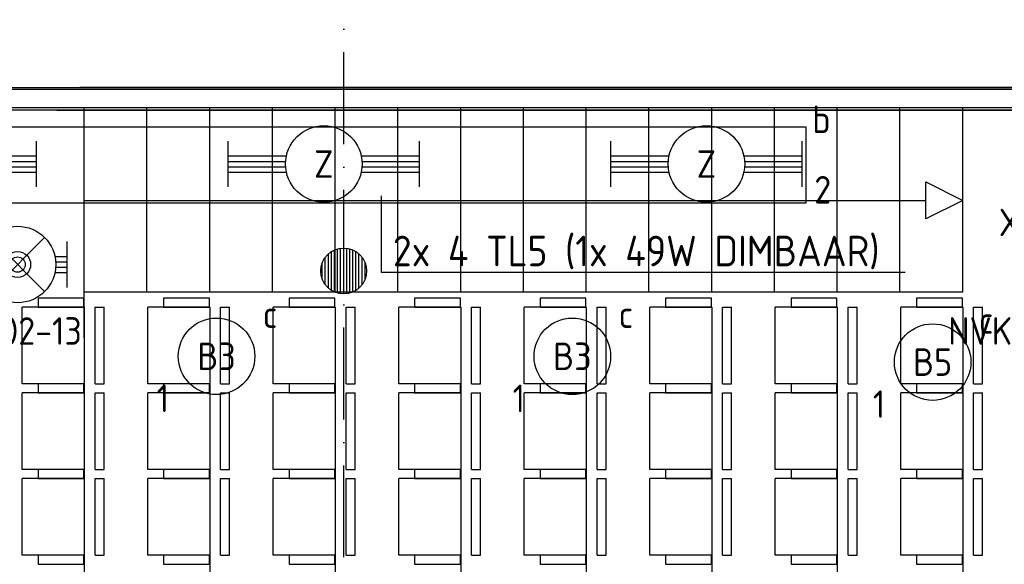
# Model space of a CAD drawing. Header units: millimetres. Extents: x 84333 to 240712, y -2244 to 84291.
# Tile 53 of 87: x 163901 to 170335, y 61931 to 65492. Entities that reach past the tile are written whole.
import ezdxf
from ezdxf.enums import TextEntityAlignment as Align

# ---------------------------------------------------------------- set-up
doc = ezdxf.new("R2010")
doc.units = ezdxf.units.MM
doc.header["$LTSCALE"] = 100
doc.linetypes.add('DASHDOT', pattern=[9, 6, -1.5, 0, -1.5])
doc.layers.get('0').update_dxf_attribs({"linetype": 'CONTINUOUS'})
for name, color, linetype in [('AFDELING', 4, 'CONTINUOUS'), ('AL$7----_STRAMIEN', 1, 'DASHDOT'), ('AL22----_BINNENWAND', 7, 'CONTINUOUS'), ('AL28----_KONSTRUKTIE', 3, 'CONTINUOUS'), ('AL32----_BINNENKOZ', 7, 'CONTINUOUS'), ('ALXAA---_GEWBETON', 12, 'CONTINUOUS'), ('EB63101-_ATTRIB', 2, 'CONTINUOUS'), ('EB63501-_ATTRIB', 2, 'CONTINUOUS'), ('EL63101-_LICHT-ARM', 3, 'CONTINUOUS'), ('EL63501-_NOODVRL-ARM', 3, 'CONTINUOUS'), ('EL6441--_DATACOM', 3, 'CONTINUOUS'), ('LIJN025', 10, 'CONTINUOUS'), ('TEKST25', 10, 'CONTINUOUS')]:
    doc.layers.add(name, color=color, linetype=linetype)
doc.styles.add('1_8', font='ISO', dxfattribs={"height": 1.8})
doc.styles.add('ISO', font='ISO.SHX')
doc.styles.add('TECHNIC', font='technic_.ttf')

# ---------------------------------------------------------------- blocks, each defined once
blk = doc.blocks.new('EJ3T01')
at = {"color": 0}
for p, q in [((-3.25, -1.5), (-3.25, 1.5)), ((-1.768, 1.768), (1.768, -1.768)), ((1.768, 1.768), (-1.768, -1.768)), ((3.25, -1.5), (3.25, 1.5)), ((-3.25, 0.525), (-2.444, 0.525)), ((-3.25, 0.175), (-2.494, 0.175)), ((2.444, 0.525), (3.25, 0.525)), ((2.494, 0.175), (3.25, 0.175)), ((-3.25, -0.175), (-2.494, -0.175)), ((-3.25, -0.525), (-2.444, -0.525)), ((2.444, -0.525), (3.25, -0.525)), ((2.494, -0.175), (3.25, -0.175))]:
    blk.add_line(p, q, dxfattribs=at)
at = {"color": 6}
blk.add_lwpolyline([(1.768, -1.768), (1.75, -1.75)], dxfattribs=at)
at = {"color": 0}
for radius in [2.5, 0.85, 0.5]:
    blk.add_circle((0, 0), radius, dxfattribs=at)
at = {"color": 6, "style": '1_8'}
for tag, flags, p in [('A_CODE', 8, (-3.5, 2.75)), ('SCHAK', 8, (3.5, 2.75)), ('GROEP', 8, (-3.5, -2.75)), ('KAST', 9, (3.5, -2.75))]:
    blk.add_attdef(tag, text='', height=1.8, dxfattribs=dict(at, flags=flags)).set_placement(p, align=Align.MIDDLE)
blk = doc.blocks.new('ES3G00')
at = {"color": 0}
blk.add_circle((0, 0), 2.5, dxfattribs=at)
at = {"color": 0, "style": '1_8'}
for tag, flags, p in [('SCHAK', 8, (3.5, 2.75)), ('A_CODE', 8, (0, 0)), ('GROEP', 8, (-3.5, -2.75)), ('KAST', 9, (3.5, -2.75))]:
    blk.add_attdef(tag, text='', height=1.8, dxfattribs=dict(at, flags=flags)).set_placement(p, align=Align.MIDDLE)
blk = doc.blocks.new('EJ3T20')
at = {"color": 0}
for p, q in [((-6.25, -1.5), (-6.25, 1.5)), ((6.25, -1.5), (6.25, 1.5)), ((-6.25, 0.525), (-2.444, 0.525)), ((-6.25, 0.175), (-2.494, 0.175)), ((2.444, 0.525), (6.25, 0.525)), ((2.494, 0.175), (6.25, 0.175)), ((-6.25, -0.175), (-2.494, -0.175)), ((-6.25, -0.525), (-2.444, -0.525)), ((2.444, -0.525), (6.25, -0.525)), ((2.494, -0.175), (6.25, -0.175))]:
    blk.add_line(p, q, dxfattribs=at)
blk.add_circle((0, 0), 2.5, dxfattribs=at)
at = {"color": 0, "style": '1_8'}
for tag, flags, p in [('SCHAK', 8, (3.5, 2.75)), ('A_CODE', 8, (0, 0)), ('GROEP', 8, (-3.5, -2.75)), ('KAST', 9, (3.5, -2.75))]:
    blk.add_attdef(tag, text='', height=1.8, dxfattribs=dict(at, flags=flags)).set_placement(p, align=Align.MIDDLE)
blk = doc.blocks.new('A$C13e6995e')
at = {"layer": 'AL$7----_STRAMIEN', "color": 1}
blk.add_lwpolyline([(81684.9, 40820), (81684.9, 79257.4)], dxfattribs=at)
at = {"layer": 'AL22----_BINNENWAND', "color": 8, "linetype": 'Continuous'}
for p, q in [((80113.2, 67278.5), (75684.4, 67278.5)), ((89144.9, 67278.5), (79944.9, 67278.5)), ((88012.3, 67278.5), (79944.9, 67278.5)), ((79890.9, 67158.5), (75564.4, 67158.5)), ((89144.9, 67158.5), (79824.9, 67158.5)), ((88012.3, 67158.5), (79824.9, 67158.5))]:
    blk.add_line(p, q, dxfattribs=at)
at = {"layer": 'AL22----_BINNENWAND', "color": 8}
for p, q in [((75699.4, 67293.5), (80091.4, 67293.5)), ((89144.9, 67293.5), (79959.9, 67293.5)), ((79959.9, 67293.5), (88012.3, 67293.5)), ((84164.7, 67293.5), (84014.7, 67293.5)), ((79809.9, 67143.5), (74205.9, 67143.5)), ((79809.9, 67143.5), (89144.9, 67143.5)), ((88012.3, 67143.5), (79809.9, 67143.5))]:
    blk.add_line(p, q, dxfattribs=at)
at = {"layer": 'AL28----_KONSTRUKTIE', "color": 8}
blk.add_circle((81684.9, 66093), 150, dxfattribs=at)
at = {"layer": 'AL32----_BINNENKOZ', "color": 8}
for p, q in [((79989.7, 65655), (79989.7, 67155)), ((80399.7, 65954.6), (80399.7, 67155)), ((80809.7, 65954.6), (80809.7, 67155)), ((81219.7, 65954.6), (81219.7, 67155)), ((81629.7, 65954.6), (81629.7, 67155)), ((82039.7, 65954.6), (82039.7, 67155)), ((82449.7, 65954.6), (82449.7, 67155)), ((82859.7, 65954.6), (82859.7, 67155)), ((83269.7, 65954.6), (83269.7, 67155)), ((83679.7, 65954.6), (83679.7, 67155)), ((84089.7, 65954.6), (84089.7, 67155)), ((84499.7, 65954.6), (84499.7, 67155)), ((84909.7, 65954.6), (84909.7, 67155)), ((85319.7, 65954.6), (85319.7, 67155)), ((85729.7, 65954.6), (85729.7, 67155)), ((85489.7, 66674.8), (85729.7, 66554.8)), ((85489.7, 66434.8), (85489.7, 66674.8)), ((79989.7, 66554.8), (85489.7, 66554.8)), ((85729.7, 66554.8), (85489.7, 66434.8)), ((85727.5, 65954.6), (79987.8, 65954.6)), ((79584.8, 65355.6), (79584.8, 65855.6)), ((79990, 65855.6), (79584.8, 65855.6)), ((79990, 65855.6), (79990, 65355.6)), ((80060.6, 65355.6), (80060.6, 65855.6)), ((80060.6, 65855.6), (80120.1, 65855.6)), ((80120.1, 65355.6), (80120.1, 65855.6)), ((80404.6, 65355.6), (80404.6, 65855.6)), ((80809.7, 65855.6), (80404.6, 65855.6)), ((80809.7, 65855.6), (80809.7, 65355.6)), ((80880.4, 65355.6), (80880.4, 65855.6)), ((80880.4, 65855.6), (80939.8, 65855.6)), ((80939.8, 65355.6), (80939.8, 65855.6)), ((81224.6, 65355.6), (81224.6, 65855.6)), ((81629.7, 65855.6), (81224.6, 65855.6)), ((81629.7, 65855.6), (81629.7, 65355.6)), ((81700.4, 65355.6), (81700.4, 65855.6)), ((81700.4, 65855.6), (81759.8, 65855.6)), ((81759.8, 65355.6), (81759.8, 65855.6)), ((82044.6, 65355.6), (82044.6, 65855.6)), ((82449.7, 65855.6), (82044.6, 65855.6)), ((82449.7, 65855.6), (82449.7, 65355.6)), ((82520.4, 65355.6), (82520.4, 65855.6)), ((82520.4, 65855.6), (82579.8, 65855.6)), ((82579.8, 65355.6), (82579.8, 65855.6)), ((82864.6, 65355.6), (82864.6, 65855.6)), ((83269.7, 65855.6), (82864.6, 65855.6)), ((83269.7, 65855.6), (83269.7, 65355.6)), ((83340.4, 65355.6), (83340.4, 65855.6)), ((83340.4, 65855.6), (83399.8, 65855.6)), ((83399.8, 65355.6), (83399.8, 65855.6)), ((83684.6, 65355.6), (83684.6, 65855.6)), ((84089.7, 65855.6), (83684.6, 65855.6)), ((84089.7, 65855.6), (84089.7, 65355.6)), ((84160.4, 65355.6), (84160.4, 65855.6)), ((84160.4, 65855.6), (84219.8, 65855.6)), ((84219.8, 65355.6), (84219.8, 65855.6)), ((84504.6, 65355.6), (84504.6, 65855.6)), ((84909.7, 65855.6), (84504.6, 65855.6)), ((84909.7, 65855.6), (84909.7, 65355.6)), ((84980.4, 65355.6), (84980.4, 65855.6)), ((84980.4, 65855.6), (85039.8, 65855.6)), ((85039.8, 65355.6), (85039.8, 65855.6)), ((85324.6, 65355.6), (85324.6, 65855.6)), ((85729.7, 65855.6), (85324.6, 65855.6)), ((85729.7, 65855.6), (85729.7, 65355.6)), ((85800.4, 65355.6), (85800.4, 65855.6)), ((85800.4, 65855.6), (85859.8, 65855.6)), ((85859.8, 65355.6), (85859.8, 65855.6)), ((79989.7, 65655), (79990, 54095)), ((80809.7, 65455), (80809.7, 54095)), ((81629.7, 65455), (81629.7, 54095)), ((82449.7, 65455), (82449.7, 54095)), ((83269.7, 65455), (83269.7, 54095)), ((84089.7, 65455), (84089.7, 54095)), ((84909.7, 65455), (84909.7, 54095)), ((85729.7, 65455), (85729.7, 54095)), ((79990, 65355.6), (79584.8, 65355.6)), ((80060.6, 65355.6), (80120.1, 65355.6)), ((80809.7, 65355.6), (80404.6, 65355.6)), ((80880.4, 65355.6), (80939.8, 65355.6)), ((81629.7, 65355.6), (81224.6, 65355.6)), ((81700.4, 65355.6), (81759.8, 65355.6)), ((82449.7, 65355.6), (82044.6, 65355.6)), ((82520.4, 65355.6), (82579.8, 65355.6)), ((83269.7, 65355.6), (82864.6, 65355.6)), ((83340.4, 65355.6), (83399.8, 65355.6)), ((84089.7, 65355.6), (83684.6, 65355.6)), ((84160.4, 65355.6), (84219.8, 65355.6)), ((84909.7, 65355.6), (84504.6, 65355.6)), ((84980.4, 65355.6), (85039.8, 65355.6)), ((85729.7, 65355.6), (85324.6, 65355.6)), ((85800.4, 65355.6), (85859.8, 65355.6)), ((79584.8, 64795.6), (79584.8, 65295.6)), ((79990, 65295.6), (79584.8, 65295.6)), ((79990, 65295.6), (79990, 64795.6)), ((80060.6, 64795.6), (80060.6, 65295.6)), ((80060.6, 65295.6), (80120.1, 65295.6)), ((80120.1, 64795.6), (80120.1, 65295.6)), ((80404.6, 64795.6), (80404.6, 65295.6)), ((80809.7, 65295.6), (80404.6, 65295.6)), ((80809.7, 65295.6), (80809.7, 64795.6)), ((80880.4, 64795.6), (80880.4, 65295.6)), ((80880.4, 65295.6), (80939.8, 65295.6)), ((80939.8, 64795.6), (80939.8, 65295.6)), ((81224.6, 64795.6), (81224.6, 65295.6)), ((81629.7, 65295.6), (81224.6, 65295.6)), ((81629.7, 65295.6), (81629.7, 64795.6)), ((81700.4, 64795.6), (81700.4, 65295.6)), ((81700.4, 65295.6), (81759.8, 65295.6)), ((81759.8, 64795.6), (81759.8, 65295.6)), ((82044.6, 64795.6), (82044.6, 65295.6)), ((82449.7, 65295.6), (82044.6, 65295.6)), ((82449.7, 65295.6), (82449.7, 64795.6)), ((82520.4, 64795.6), (82520.4, 65295.6)), ((82520.4, 65295.6), (82579.8, 65295.6)), ((82579.8, 64795.6), (82579.8, 65295.6)), ((82864.6, 64795.6), (82864.6, 65295.6)), ((83269.7, 65295.6), (82864.6, 65295.6)), ((83269.7, 65295.6), (83269.7, 64795.6)), ((83340.4, 64795.6), (83340.4, 65295.6)), ((83340.4, 65295.6), (83399.8, 65295.6)), ((83399.8, 64795.6), (83399.8, 65295.6)), ((83684.6, 64795.6), (83684.6, 65295.6)), ((84089.7, 65295.6), (83684.6, 65295.6)), ((84089.7, 65295.6), (84089.7, 64795.6)), ((84160.4, 64795.6), (84160.4, 65295.6)), ((84160.4, 65295.6), (84219.8, 65295.6)), ((84219.8, 64795.6), (84219.8, 65295.6)), ((84504.6, 64795.6), (84504.6, 65295.6)), ((84909.7, 65295.6), (84504.6, 65295.6)), ((84909.7, 65295.6), (84909.7, 64795.6)), ((84980.4, 64795.6), (84980.4, 65295.6)), ((84980.4, 65295.6), (85039.8, 65295.6)), ((85039.8, 64795.6), (85039.8, 65295.6)), ((85324.6, 64795.6), (85324.6, 65295.6)), ((85729.7, 65295.6), (85324.6, 65295.6)), ((85729.7, 65295.6), (85729.7, 64795.6)), ((85800.4, 64795.6), (85800.4, 65295.6)), ((85800.4, 65295.6), (85859.8, 65295.6)), ((85859.8, 64795.6), (85859.8, 65295.6)), ((79990, 64795.6), (79584.8, 64795.6)), ((80060.6, 64795.6), (80120.1, 64795.6)), ((80809.7, 64795.6), (80404.6, 64795.6)), ((80880.4, 64795.6), (80939.8, 64795.6)), ((81629.7, 64795.6), (81224.6, 64795.6)), ((81700.4, 64795.6), (81759.8, 64795.6)), ((82449.7, 64795.6), (82044.6, 64795.6)), ((82520.4, 64795.6), (82579.8, 64795.6)), ((83269.7, 64795.6), (82864.6, 64795.6)), ((83340.4, 64795.6), (83399.8, 64795.6)), ((84089.7, 64795.6), (83684.6, 64795.6)), ((84160.4, 64795.6), (84219.8, 64795.6)), ((84909.7, 64795.6), (84504.6, 64795.6)), ((84980.4, 64795.6), (85039.8, 64795.6)), ((85729.7, 64795.6), (85324.6, 64795.6)), ((85800.4, 64795.6), (85859.8, 64795.6)), ((79584.8, 64235.6), (79584.8, 64735.6)), ((79990, 64735.6), (79584.8, 64735.6)), ((79990, 64735.6), (79990, 64235.6)), ((80060.6, 64235.6), (80060.6, 64735.6)), ((80060.6, 64735.6), (80120.1, 64735.6)), ((80120.1, 64235.6), (80120.1, 64735.6)), ((80404.6, 64235.6), (80404.6, 64735.6)), ((80809.7, 64735.6), (80404.6, 64735.6)), ((80809.7, 64735.6), (80809.7, 64235.6)), ((80880.4, 64235.6), (80880.4, 64735.6)), ((80880.4, 64735.6), (80939.8, 64735.6)), ((80939.8, 64235.6), (80939.8, 64735.6)), ((81224.6, 64235.6), (81224.6, 64735.6)), ((81629.7, 64735.6), (81224.6, 64735.6)), ((81629.7, 64735.6), (81629.7, 64235.6)), ((81700.4, 64235.6), (81700.4, 64735.6)), ((81700.4, 64735.6), (81759.8, 64735.6)), ((81759.8, 64235.6), (81759.8, 64735.6)), ((82044.6, 64235.6), (82044.6, 64735.6)), ((82449.7, 64735.6), (82044.6, 64735.6)), ((82449.7, 64735.6), (82449.7, 64235.6)), ((82520.4, 64235.6), (82520.4, 64735.6)), ((82520.4, 64735.6), (82579.8, 64735.6)), ((82579.8, 64235.6), (82579.8, 64735.6)), ((82864.6, 64235.6), (82864.6, 64735.6)), ((83269.7, 64735.6), (82864.6, 64735.6)), ((83269.7, 64735.6), (83269.7, 64235.6)), ((83340.4, 64235.6), (83340.4, 64735.6)), ((83340.4, 64735.6), (83399.8, 64735.6)), ((83399.8, 64235.6), (83399.8, 64735.6)), ((83684.6, 64235.6), (83684.6, 64735.6)), ((84089.7, 64735.6), (83684.6, 64735.6)), ((84089.7, 64735.6), (84089.7, 64235.6)), ((84160.4, 64235.6), (84160.4, 64735.6)), ((84160.4, 64735.6), (84219.8, 64735.6)), ((84219.8, 64235.6), (84219.8, 64735.6)), ((84504.6, 64235.6), (84504.6, 64735.6)), ((84909.7, 64735.6), (84504.6, 64735.6)), ((84909.7, 64735.6), (84909.7, 64235.6)), ((84980.4, 64235.6), (84980.4, 64735.6)), ((84980.4, 64735.6), (85039.8, 64735.6)), ((85039.8, 64235.6), (85039.8, 64735.6)), ((85324.6, 64235.6), (85324.6, 64735.6)), ((85729.7, 64735.6), (85324.6, 64735.6)), ((85729.7, 64735.6), (85729.7, 64235.6)), ((85800.4, 64235.6), (85800.4, 64735.6)), ((85800.4, 64735.6), (85859.8, 64735.6)), ((85859.8, 64235.6), (85859.8, 64735.6)), ((79990, 64235.6), (79584.8, 64235.6)), ((80060.6, 64235.6), (80120.1, 64235.6)), ((80809.7, 64235.6), (80404.6, 64235.6)), ((80880.4, 64235.6), (80939.8, 64235.6)), ((81629.7, 64235.6), (81224.6, 64235.6)), ((81700.4, 64235.6), (81759.8, 64235.6)), ((82449.7, 64235.6), (82044.6, 64235.6)), ((82520.4, 64235.6), (82579.8, 64235.6)), ((83269.7, 64235.6), (82864.6, 64235.6)), ((83340.4, 64235.6), (83399.8, 64235.6)), ((84089.7, 64235.6), (83684.6, 64235.6)), ((84160.4, 64235.6), (84219.8, 64235.6)), ((84909.7, 64235.6), (84504.6, 64235.6)), ((84980.4, 64235.6), (85039.8, 64235.6)), ((85729.7, 64235.6), (85324.6, 64235.6)), ((85800.4, 64235.6), (85859.8, 64235.6))]:
    blk.add_line(p, q, dxfattribs=at)
for points in [[(79688.8, 65855.6), (79987.8, 65855.6), (79987.8, 65915.6), (79688.8, 65915.6)], [(80508.6, 65855.6), (80807.5, 65855.6), (80807.5, 65915.6), (80508.6, 65915.6)], [(81328.6, 65855.6), (81627.5, 65855.6), (81627.5, 65915.6), (81328.6, 65915.6)], [(82148.6, 65855.6), (82447.5, 65855.6), (82447.5, 65915.6), (82148.6, 65915.6)], [(82968.6, 65855.6), (83267.5, 65855.6), (83267.5, 65915.6), (82968.6, 65915.6)], [(83788.6, 65855.6), (84087.5, 65855.6), (84087.5, 65915.6), (83788.6, 65915.6)], [(84608.6, 65855.6), (84907.5, 65855.6), (84907.5, 65915.6), (84608.6, 65915.6)], [(85428.6, 65855.6), (85727.5, 65855.6), (85727.5, 65915.6), (85428.6, 65915.6)], [(79688.8, 65295.6), (79987.8, 65295.6), (79987.8, 65355.6), (79688.8, 65355.6)], [(79688.8, 65295.6), (79987.8, 65295.6), (79987.8, 65355.6), (79688.8, 65355.6)], [(80508.6, 65295.6), (80807.5, 65295.6), (80807.5, 65355.6), (80508.6, 65355.6)], [(80508.6, 65295.6), (80807.5, 65295.6), (80807.5, 65355.6), (80508.6, 65355.6)], [(81328.6, 65295.6), (81627.5, 65295.6), (81627.5, 65355.6), (81328.6, 65355.6)], [(81328.6, 65295.6), (81627.5, 65295.6), (81627.5, 65355.6), (81328.6, 65355.6)], [(82148.6, 65295.6), (82447.5, 65295.6), (82447.5, 65355.6), (82148.6, 65355.6)], [(82148.6, 65295.6), (82447.5, 65295.6), (82447.5, 65355.6), (82148.6, 65355.6)], [(82968.6, 65295.6), (83267.5, 65295.6), (83267.5, 65355.6), (82968.6, 65355.6)], [(82968.6, 65295.6), (83267.5, 65295.6), (83267.5, 65355.6), (82968.6, 65355.6)], [(83788.6, 65295.6), (84087.5, 65295.6), (84087.5, 65355.6), (83788.6, 65355.6)], [(83788.6, 65295.6), (84087.5, 65295.6), (84087.5, 65355.6), (83788.6, 65355.6)], [(84608.6, 65295.6), (84907.5, 65295.6), (84907.5, 65355.6), (84608.6, 65355.6)], [(84608.6, 65295.6), (84907.5, 65295.6), (84907.5, 65355.6), (84608.6, 65355.6)], [(85428.6, 65295.6), (85727.5, 65295.6), (85727.5, 65355.6), (85428.6, 65355.6)], [(85428.6, 65295.6), (85727.5, 65295.6), (85727.5, 65355.6), (85428.6, 65355.6)], [(79688.8, 64735.6), (79987.8, 64735.6), (79987.8, 64795.6), (79688.8, 64795.6)], [(79688.8, 64735.6), (79987.8, 64735.6), (79987.8, 64795.6), (79688.8, 64795.6)], [(80508.6, 64735.6), (80807.5, 64735.6), (80807.5, 64795.6), (80508.6, 64795.6)], [(80508.6, 64735.6), (80807.5, 64735.6), (80807.5, 64795.6), (80508.6, 64795.6)], [(81328.6, 64735.6), (81627.5, 64735.6), (81627.5, 64795.6), (81328.6, 64795.6)], [(81328.6, 64735.6), (81627.5, 64735.6), (81627.5, 64795.6), (81328.6, 64795.6)], [(82148.6, 64735.6), (82447.5, 64735.6), (82447.5, 64795.6), (82148.6, 64795.6)], [(82148.6, 64735.6), (82447.5, 64735.6), (82447.5, 64795.6), (82148.6, 64795.6)], [(82968.6, 64735.6), (83267.5, 64735.6), (83267.5, 64795.6), (82968.6, 64795.6)], [(82968.6, 64735.6), (83267.5, 64735.6), (83267.5, 64795.6), (82968.6, 64795.6)], [(83788.6, 64735.6), (84087.5, 64735.6), (84087.5, 64795.6), (83788.6, 64795.6)], [(83788.6, 64735.6), (84087.5, 64735.6), (84087.5, 64795.6), (83788.6, 64795.6)], [(84608.6, 64735.6), (84907.5, 64735.6), (84907.5, 64795.6), (84608.6, 64795.6)], [(84608.6, 64735.6), (84907.5, 64735.6), (84907.5, 64795.6), (84608.6, 64795.6)], [(85428.6, 64735.6), (85727.5, 64735.6), (85727.5, 64795.6), (85428.6, 64795.6)], [(85428.6, 64735.6), (85727.5, 64735.6), (85727.5, 64795.6), (85428.6, 64795.6)], [(79688.8, 64175.6), (79987.8, 64175.6), (79987.8, 64235.6), (79688.8, 64235.6)], [(79688.8, 64175.6), (79987.8, 64175.6), (79987.8, 64235.6), (79688.8, 64235.6)], [(80508.6, 64175.6), (80807.5, 64175.6), (80807.5, 64235.6), (80508.6, 64235.6)], [(80508.6, 64175.6), (80807.5, 64175.6), (80807.5, 64235.6), (80508.6, 64235.6)], [(81328.6, 64175.6), (81627.5, 64175.6), (81627.5, 64235.6), (81328.6, 64235.6)], [(81328.6, 64175.6), (81627.5, 64175.6), (81627.5, 64235.6), (81328.6, 64235.6)], [(82148.6, 64175.6), (82447.5, 64175.6), (82447.5, 64235.6), (82148.6, 64235.6)], [(82148.6, 64175.6), (82447.5, 64175.6), (82447.5, 64235.6), (82148.6, 64235.6)], [(82968.6, 64175.6), (83267.5, 64175.6), (83267.5, 64235.6), (82968.6, 64235.6)], [(82968.6, 64175.6), (83267.5, 64175.6), (83267.5, 64235.6), (82968.6, 64235.6)], [(83788.6, 64175.6), (84087.5, 64175.6), (84087.5, 64235.6), (83788.6, 64235.6)], [(83788.6, 64175.6), (84087.5, 64175.6), (84087.5, 64235.6), (83788.6, 64235.6)], [(84608.6, 64175.6), (84907.5, 64175.6), (84907.5, 64235.6), (84608.6, 64235.6)], [(84608.6, 64175.6), (84907.5, 64175.6), (84907.5, 64235.6), (84608.6, 64235.6)], [(85428.6, 64175.6), (85727.5, 64175.6), (85727.5, 64235.6), (85428.6, 64235.6)], [(85428.6, 64175.6), (85727.5, 64175.6), (85727.5, 64235.6), (85428.6, 64235.6)]]:
    blk.add_lwpolyline(points, close=True, dxfattribs=at)
at = {"layer": 'ALXAA---_GEWBETON', "color": 8}
for p, q in [((81584.9, 65981.2), (81584.9, 66204.8)), ((81604.9, 65966.1), (81604.9, 66219.9)), ((81624.9, 65955.5), (81624.9, 66230.5)), ((81644.9, 65948.5), (81644.9, 66237.6)), ((81664.9, 65944.4), (81664.9, 66241.7)), ((81684.9, 65943), (81684.9, 66243)), ((81704.9, 65944.4), (81704.9, 66241.7)), ((81724.9, 65948.5), (81724.9, 66237.6)), ((81744.9, 65955.5), (81744.9, 66230.5)), ((81764.9, 65966.1), (81764.9, 66219.9)), ((81784.9, 65981.2), (81784.9, 66204.8)), ((81544.9, 66039.2), (81544.9, 66146.9)), ((81564.9, 66003), (81564.9, 66183)), ((81804.9, 66003), (81804.9, 66183)), ((81824.9, 66039.2), (81824.9, 66146.9))]:
    blk.add_line(p, q, dxfattribs=at)
at = {"layer": 'AFDELING', "color": 8, "style": 'TECHNIC'}
for p in [(92219.2, 54467.7), (58038, 41625.4), (88107.6, 41443.8)]:
    blk.add_attdef('VIDE', text='', height=500, dxfattribs=at).set_placement(p, align=Align.CENTER)
blk.add_attdef('VIDE', text='', height=500, rotation=90, dxfattribs=at).set_placement((75128.7, 25766.1), align=Align.CENTER)

msp = doc.modelspace()

# ---------------------------------------------------------------- linework, layer by layer
at = {"layer": 'LIJN025'}
for p, q in [((159012.2, 64791.2), (169037.2, 64791.2)), ((169037.2, 64791.2), (169037.2, 64291.2)), ((166262.2, 64341.2), (166262.2, 63841.2)), ((169037.2, 64291.2), (159012.2, 64291.2)), ((166262.2, 63841.2), (169687.2, 63841.2))]:
    msp.add_line(p, q, dxfattribs=at)

# ---------------------------------------------------------------- block references
at = {"layer": 'EL63101-_LICHT-ARM'}
ref = msp.add_blockref('EJ3T20', (168388.2, 64548.1, 3500), dxfattribs=dict(at, xscale=100, yscale=100, zscale=100))
ref.add_attrib('A_CODE', 'Z', dxfattribs={"layer": 'EB63101-_ATTRIB', "color": 1, "height": 180, "style": '1_8', "flags": 8}).set_placement((168388.2, 64548.1, 3500), align=Align.MIDDLE)
ref.add_attrib('GROEP', '2', dxfattribs={"layer": 'EB63101-_ATTRIB', "color": 1, "height": 180, "style": '1_8', "flags": 8}).set_placement((169148.2, 64380, 3500), align=Align.MIDDLE)
ref.add_attrib('SCHAK', 'b', dxfattribs={"layer": 'EB63101-_ATTRIB', "color": 1, "height": 180, "style": '1_8', "flags": 8}).set_placement((169139.2, 64840.7, 3500), align=Align.MIDDLE)
ref = msp.add_blockref('EJ3T20', (163385.8, 64548.1, 3500), dxfattribs=dict(at, xscale=100, yscale=100, zscale=100))
ref.add_attrib('A_CODE', 'Z', dxfattribs={"layer": 'EB63101-_ATTRIB', "color": 1, "height": 180, "style": '1_8', "flags": 8}).set_placement((163385.8, 64548.1, 3500), align=Align.MIDDLE)
ref.add_attrib('GROEP', '2', dxfattribs={"layer": 'EB63101-_ATTRIB', "color": 1, "height": 180, "style": '1_8', "flags": 8}).set_placement((162978.3, 64393.7, 3500), align=Align.MIDDLE)
ref.add_attrib('SCHAK', 'b', dxfattribs={"layer": 'EB63101-_ATTRIB', "color": 1, "height": 180, "style": '1_8', "flags": 8}).set_placement((163000.9, 64700.8, 3500), align=Align.MIDDLE)
ref = msp.add_blockref('EJ3T20', (165888.2, 64548.1, 3500), dxfattribs=dict(at, xscale=100, yscale=100, zscale=100))
ref.add_attrib('A_CODE', 'Z', dxfattribs={"layer": 'EB63101-_ATTRIB', "color": 1, "height": 180, "style": '1_8', "flags": 8}).set_placement((165888.2, 64548.1, 3500), align=Align.MIDDLE)
ref = msp.add_blockref('ES3G00', (165187.2, 63291.2), dxfattribs=dict(at, xscale=100, yscale=100, zscale=100))
ref.add_attrib('A_CODE', 'B3', dxfattribs={"layer": 'EB63101-_ATTRIB', "color": 1, "height": 180, "style": '1_8', "flags": 8}).set_placement((165187.2, 63291.2), align=Align.MIDDLE)
ref.add_attrib('GROEP', '1', dxfattribs={"layer": 'EB63101-_ATTRIB', "color": 1, "height": 180, "style": '1_8', "flags": 8}).set_placement((164837.2, 63016.2), align=Align.MIDDLE)
ref.add_attrib('SCHAK', 'c', dxfattribs={"layer": 'EB63101-_ATTRIB', "color": 1, "height": 180, "style": '1_8', "flags": 8}).set_placement((165537.2, 63566.2), align=Align.MIDDLE)
ref = msp.add_blockref('ES3G00', (167512.2, 63291.2), dxfattribs=dict(at, xscale=100, yscale=100, zscale=100))
ref.add_attrib('A_CODE', 'B3', dxfattribs={"layer": 'EB63101-_ATTRIB', "color": 1, "height": 180, "style": '1_8', "flags": 8}).set_placement((167512.2, 63291.2), align=Align.MIDDLE)
ref.add_attrib('GROEP', '1', dxfattribs={"layer": 'EB63101-_ATTRIB', "color": 1, "height": 180, "style": '1_8', "flags": 8}).set_placement((167162.2, 63016.2), align=Align.MIDDLE)
ref.add_attrib('SCHAK', 'c', dxfattribs={"layer": 'EB63101-_ATTRIB', "color": 1, "height": 180, "style": '1_8', "flags": 8}).set_placement((167862.2, 63566.2), align=Align.MIDDLE)
ref = msp.add_blockref('ES3G00', (169866.3, 63253.3), dxfattribs=dict(at, xscale=100, yscale=100, zscale=100))
ref.add_attrib('A_CODE', 'B5', dxfattribs={"layer": 'EB63101-_ATTRIB', "color": 1, "height": 180, "style": '1_8', "flags": 8}).set_placement((169866.3, 63253.3), align=Align.MIDDLE)
ref.add_attrib('GROEP', '1', dxfattribs={"layer": 'EB63101-_ATTRIB', "color": 1, "height": 180, "style": '1_8', "flags": 8}).set_placement((169516.3, 62978.3), align=Align.MIDDLE)
ref.add_attrib('SCHAK', 'c', dxfattribs={"layer": 'EB63101-_ATTRIB', "color": 1, "height": 180, "style": '1_8', "flags": 8}).set_placement((170216.3, 63528.3), align=Align.MIDDLE)
at = {"layer": 'EL63501-_NOODVRL-ARM'}
ref = msp.add_blockref('EJ3T01', (163887.2, 63891.2), dxfattribs=dict(at, xscale=100, yscale=100, zscale=100))
ref.add_attrib('A_CODE', 'X1', dxfattribs={"layer": 'EB63501-_ATTRIB', "color": 1, "height": 180, "style": '1_8', "flags": 8}).set_placement((163537.2, 64166.2), align=Align.MIDDLE)
ref.add_attrib('GROEP', 'NVK02-13', dxfattribs={"layer": 'EB63501-_ATTRIB', "color": 1, "height": 180, "style": '1_8', "flags": 8}).set_placement((163834.9, 63456.9), align=Align.MIDDLE)
ref = msp.add_blockref('EJ3T01', (170762.2, 63891.2), dxfattribs=dict(at, xscale=100, yscale=100, zscale=100))
ref.add_attrib('A_CODE', 'X1', dxfattribs={"layer": 'EB63501-_ATTRIB', "color": 1, "height": 180, "style": '1_8', "flags": 8}).set_placement((170412.2, 64166.2), align=Align.MIDDLE)
ref.add_attrib('GROEP', 'NVK02-14', dxfattribs={"layer": 'EB63501-_ATTRIB', "color": 1, "height": 180, "style": '1_8', "flags": 8}).set_placement((170444.1, 63457.1), align=Align.MIDDLE)
at = {"layer": 'EL6441--_DATACOM'}
msp.add_blockref('A$C13e6995e', (84333, -2244.2), dxfattribs=at)

# ---------------------------------------------------------------- texts
at = {"layer": 'TEKST25', "style": 'ISO'}
msp.add_text('2x 4 TL5 (1x 49W DIMBAAR)', height=200, dxfattribs=at).set_placement((166339.5, 63879.6))

doc.saveas('drawing.dxf')
